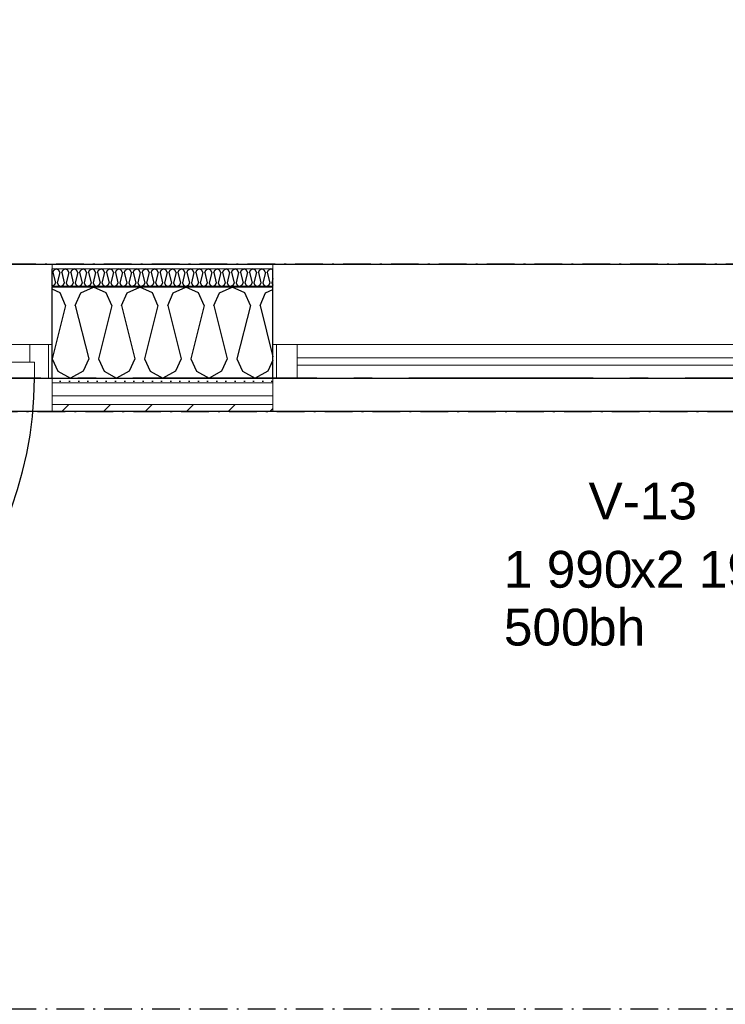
# Model space of a CAD drawing. Header units: millimetres. Extents: x -150 to 340931, y -1115 to 365939.
# Tile 87 of 253: x 291227 to 293144, y 347771 to 350445. Entities that reach past the tile are written whole.
import ezdxf
from ezdxf.enums import TextEntityAlignment as Align

# ---------------------------------------------------------------- set-up
doc = ezdxf.new("R2010")
doc.units = ezdxf.units.MM
doc.header["$LTSCALE"] = 0.5
doc.header["$MEASUREMENT"] = 0
for name, pattern in [('Akselinje', [1500, 1000, -200, 100, -200]), ('Over snittplan', [260, 150, -50, 10, -50]), ('PLINE', [0])]:
    doc.linetypes.add(name, pattern=pattern)
for name, color, linetype in [('232- Ikke-bærende yttervegger (Skravur)(Nye konstruksjoner)', 7, 'Continuous'), ('232- Ikke-bærende yttervegger(Nye konstruksjoner)', 7, 'Continuous'), ('244- Vinduer_ dører_ foldevegger(Nye konstruksjoner)', 7, 'Continuous'), ('255- Gulvoverflate(Nye konstruksjoner)', 7, 'Continuous'), ('26-- Yttertak(Nye konstruksjoner)', 7, 'Continuous'), ('82-- Modullinjer(Nye konstruksjoner)', 7, 'Continuous'), ('842-M___1_50 Målsetting bygning', 7, 'Continuous'), ('842-M___1_50 Målsetting bygning(Nye konstruksjoner)', 7, 'Continuous'), ('852- Teknisk_symbolsk informasjon_ bygning(Nye konstruksjoner)', 7, 'Continuous'), ('862- M___Nettoareal(Nye konstruksjoner)', 7, 'Continuous'), ('862- M___Nettoareal(Polylinje)(Nye konstruksjoner)', 7, 'Continuous'), ('862- M___Nettoareal(Tekst)(Nye konstruksjoner)', 7, 'Continuous')]:
    doc.layers.add(name, color=color, linetype=linetype)
for name, color, linetype, lineweight in [('234- Vinduer_ dører_ porter(Nye konstruksjoner)', 7, 'Continuous', 0), ('235- Utvendig kledning og overflate(Nye konstruksjoner)', 7, 'Continuous', 0), ('236- Innvendig kledning og overflate(Nye konstruksjoner)', 7, 'Continuous', 0)]:
    doc.layers.add(name, color=color, linetype=linetype, lineweight=lineweight)
doc.styles.add('GENERATED_STYLE_1', font='txt')
doc.styles.add('GENERATED_STYLE_3', font='arial.ttf')
doc.styles.add('GENERATED_STYLE_5', font='arial.ttf')
doc.dimstyles.new('GENERATED_STYLE__1', dxfattribs={"dimtxt": 100, "dimasz": 95, "dimexe": 0.18, "dimexo": 0.0625, "dimgap": 0, "dimtad": 1, "dimtih": 1, "dimtoh": 1, "dimdec": 0, "dimzin": 0, "dimdsep": 46, "dimtxsty": 'GENERATED_STYLE_3', "dimblk": 'ARROWHEAD_6', "dimblk1": 'ARROWHEAD_6', "dimblk2": 'ARROWHEAD_6', "dimcen": 0.09, "dimse1": 1, "dimse2": 1, "dimclrd": 256, "dimclre": 256, "dimclrt": 256, "dimadec": 1, "dimazin": 0, "dimtfac": 1, "dimtdec": 4, "dimtmove": 0, "dimatfit": 3, "dimfxl": 1, "dimtolj": 1, "dimtzin": 0, "dimarcsym": 0})
pattern_1 = [(0, (0, 0), (0, 43.30127), [0, -25]), (0, (12.5, 21.65), (0, 43.30127), [0, -25])]

# ---------------------------------------------------------------- blocks, each defined once
blk = doc.blocks.new('LEILIGHET 7__2', base_point=(292118.6, 348580.7))
at = {"layer": '862- M___Nettoareal(Polylinje)(Nye konstruksjoner)', "linetype": 'PLINE', "flags": 128}
blk.add_lwpolyline([(294391, 356380.7), (286261, 356380.7), (286261, 348080.7), (289576, 348080.7), (289576, 349780.7), (294391, 349780.7)], close=True, dxfattribs=at)
at = {"layer": '862- M___Nettoareal(Tekst)(Nye konstruksjoner)', "style": 'GENERATED_STYLE_1'}
for tag, p in [('DUMMY_861', (288348.8, 358188.6)), ('ROOM_NAME', (287614.6, 358138.8)), ('DUMMY_862', (287614.6, 358000.4))]:
    blk.add_attdef(tag, text='', height=100, dxfattribs=at).set_placement(p, align=Align.TOP_LEFT)
blk = doc.blocks.new('UTEPLASS__29', base_point=(292126.8, 347380.7))
at = {"layer": '862- M___Nettoareal(Polylinje)(Nye konstruksjoner)', "linetype": 'PLINE', "flags": 128}
blk.add_lwpolyline([(294153, 349380.7), (289976, 349380.7), (289976, 346530.7), (294153, 346530.7)], close=True, dxfattribs=at)
at = {"layer": '862- M___Nettoareal(Tekst)(Nye konstruksjoner)', "style": 'GENERATED_STYLE_1'}
for tag, p in [('DUMMY_861', (292441.6, 347568.9)), ('ROOM_NAME', (291811.9, 347519.1)), ('DUMMY_862', (291811.9, 347380.7))]:
    blk.add_attdef(tag, text='', height=100, dxfattribs=at).set_placement(p, align=Align.TOP_LEFT)
blk = doc.blocks.new('STUE__37', base_point=(290949.5, 355025.2))
at = {"layer": '862- M___Nettoareal(Polylinje)(Nye konstruksjoner)', "linetype": 'PLINE', "flags": 128}
blk.add_lwpolyline([(289700, 349780.7), (294305, 349780.7), (294305, 356380.7), (289700, 356380.7), (289700, 355490.7), (289700, 354480.7)], close=True, dxfattribs=at)
at = {"layer": '862- M___Nettoareal(Tekst)(Nye konstruksjoner)', "style": 'GENERATED_STYLE_1'}
for tag, p in [('DUMMY_861', (291186.2, 355213.4)), ('ROOM_NAME', (290712.8, 355163.6)), ('DUMMY_862', (290712.8, 355025.2))]:
    blk.add_attdef(tag, text='', height=100, dxfattribs=at).set_placement(p, align=Align.TOP_LEFT)
blk = doc.blocks.new('*X197')
at = {"layer": '232- Ikke-bærende yttervegger (Skravur)(Nye konstruksjoner)', "linetype": 'PLINE'}
for p, q in [((291317.1, 349758), (291320.1, 349764.5)), ((291317.1, 349758), (291324.2, 349729.9)), ((291320.1, 349764.5), (291326.7, 349767.7)), ((291333.3, 349764.5), (291326.7, 349767.7)), ((291336.3, 349758), (291329.3, 349729.9)), ((291336.3, 349758), (291333.3, 349764.5)), ((291341.4, 349758), (291344.4, 349764.5)), ((291341.4, 349758), (291348.4, 349729.9)), ((291344.4, 349764.5), (291351, 349767.7)), ((291357.6, 349764.5), (291351, 349767.7)), ((291360.6, 349758), (291353.5, 349729.9)), ((291360.6, 349758), (291357.6, 349764.5)), ((291365.7, 349758), (291368.6, 349764.5)), ((291365.7, 349758), (291372.7, 349729.9)), ((291368.6, 349764.5), (291375.3, 349767.7)), ((291381.9, 349764.5), (291375.3, 349767.7)), ((291384.9, 349758), (291377.8, 349729.9)), ((291384.9, 349758), (291381.9, 349764.5)), ((291390, 349758), (291392.9, 349764.5)), ((291390, 349758), (291397, 349729.9)), ((291392.9, 349764.5), (291399.6, 349767.7)), ((291406.2, 349764.5), (291399.6, 349767.7)), ((291409.1, 349758), (291402.1, 349729.9)), ((291409.1, 349758), (291406.2, 349764.5)), ((291414.2, 349758), (291417.2, 349764.5)), ((291414.2, 349758), (291421.3, 349729.9)), ((291417.2, 349764.5), (291423.8, 349767.7)), ((291430.5, 349764.5), (291423.8, 349767.7)), ((291433.4, 349758), (291426.4, 349729.9)), ((291433.4, 349758), (291430.5, 349764.5)), ((291438.5, 349758), (291441.5, 349764.5)), ((291438.5, 349758), (291445.6, 349729.9)), ((291441.5, 349764.5), (291448.1, 349767.7)), ((291454.7, 349764.5), (291448.1, 349767.7)), ((291457.7, 349758), (291450.7, 349729.9)), ((291457.7, 349758), (291454.7, 349764.5)), ((291462.8, 349758), (291465.8, 349764.5)), ((291462.8, 349758), (291469.8, 349729.9)), ((291465.8, 349764.5), (291472.4, 349767.7)), ((291479, 349764.5), (291472.4, 349767.7)), ((291482, 349758), (291474.9, 349729.9)), ((291482, 349758), (291479, 349764.5)), ((291487.1, 349758), (291490, 349764.5)), ((291487.1, 349758), (291494.1, 349729.9)), ((291490, 349764.5), (291496.7, 349767.7)), ((291503.3, 349764.5), (291496.7, 349767.7)), ((291506.3, 349758), (291499.2, 349729.9)), ((291506.3, 349758), (291503.3, 349764.5)), ((291511.4, 349758), (291514.3, 349764.5)), ((291511.4, 349758), (291518.4, 349729.9)), ((291514.3, 349764.5), (291521, 349767.7)), ((291527.6, 349764.5), (291521, 349767.7)), ((291530.5, 349758), (291523.5, 349729.9)), ((291530.5, 349758), (291527.6, 349764.5)), ((291535.6, 349758), (291538.6, 349764.5)), ((291535.6, 349758), (291542.7, 349729.9)), ((291538.6, 349764.5), (291545.2, 349767.7)), ((291551.9, 349764.5), (291545.2, 349767.7)), ((291554.8, 349758), (291547.8, 349729.9)), ((291554.8, 349758), (291551.9, 349764.5)), ((291559.9, 349758), (291562.9, 349764.5)), ((291559.9, 349758), (291567, 349729.9)), ((291562.9, 349764.5), (291569.5, 349767.7)), ((291576.2, 349764.5), (291569.5, 349767.7)), ((291579.1, 349758), (291572.1, 349729.9)), ((291579.1, 349758), (291576.2, 349764.5)), ((291584.2, 349758), (291587.2, 349764.5)), ((291584.2, 349758), (291591.3, 349729.9)), ((291587.2, 349764.5), (291593.8, 349767.7)), ((291600.4, 349764.5), (291593.8, 349767.7)), ((291603.4, 349758), (291596.4, 349729.9)), ((291603.4, 349758), (291600.4, 349764.5)), ((291608.5, 349758), (291611.5, 349764.5)), ((291608.5, 349758), (291615.5, 349729.9)), ((291611.5, 349764.5), (291618.1, 349767.7)), ((291624.7, 349764.5), (291618.1, 349767.7)), ((291627.7, 349758), (291620.6, 349729.9)), ((291627.7, 349758), (291624.7, 349764.5)), ((291632.8, 349758), (291635.7, 349764.5)), ((291632.8, 349758), (291639.8, 349729.9)), ((291635.7, 349764.5), (291642.4, 349767.7)), ((291649, 349764.5), (291642.4, 349767.7)), ((291652, 349758), (291644.9, 349729.9)), ((291652, 349758), (291649, 349764.5)), ((291657.1, 349758), (291660, 349764.5)), ((291657.1, 349758), (291664.1, 349729.9)), ((291660, 349764.5), (291666.6, 349767.7)), ((291673.3, 349764.5), (291666.6, 349767.7)), ((291676.2, 349758), (291669.2, 349729.9)), ((291676.2, 349758), (291673.3, 349764.5)), ((291681.3, 349758), (291684.3, 349764.5)), ((291681.3, 349758), (291688.4, 349729.9)), ((291684.3, 349764.5), (291690.9, 349767.7)), ((291697.6, 349764.5), (291690.9, 349767.7)), ((291700.5, 349758), (291693.5, 349729.9)), ((291700.5, 349758), (291697.6, 349764.5)), ((291705.6, 349758), (291708.6, 349764.5)), ((291705.6, 349758), (291712.7, 349729.9)), ((291708.6, 349764.5), (291715.2, 349767.7)), ((291721.8, 349764.5), (291715.2, 349767.7)), ((291724.8, 349758), (291717.8, 349729.9)), ((291724.8, 349758), (291721.8, 349764.5)), ((291729.9, 349758), (291732.9, 349764.5)), ((291729.9, 349758), (291736.9, 349729.9)), ((291732.9, 349764.5), (291739.5, 349767.7)), ((291746.1, 349764.5), (291739.5, 349767.7)), ((291749.1, 349758), (291742, 349729.9)), ((291749.1, 349758), (291746.1, 349764.5)), ((291754.2, 349758), (291757.1, 349764.5)), ((291754.2, 349758), (291761.2, 349729.9)), ((291757.1, 349764.5), (291763.8, 349767.7)), ((291770.4, 349764.5), (291763.8, 349767.7)), ((291773.4, 349758), (291766.3, 349729.9)), ((291773.4, 349758), (291770.4, 349764.5)), ((291778.5, 349758), (291781.4, 349764.5)), ((291778.5, 349758), (291785.5, 349729.9)), ((291781.4, 349764.5), (291788.1, 349767.7)), ((291794.7, 349764.5), (291788.1, 349767.7)), ((291797.6, 349758), (291790.6, 349729.9)), ((291797.6, 349758), (291794.7, 349764.5)), ((291802.7, 349758), (291805.7, 349764.5)), ((291802.7, 349758), (291809.8, 349729.9)), ((291805.7, 349764.5), (291812.3, 349767.7)), ((291819, 349764.5), (291812.3, 349767.7)), ((291821.9, 349758), (291814.9, 349729.9)), ((291821.9, 349758), (291819, 349764.5)), ((291827, 349758), (291830, 349764.5)), ((291827, 349758), (291834.1, 349729.9)), ((291830, 349764.5), (291836.6, 349767.7)), ((291843.2, 349764.5), (291836.6, 349767.7)), ((291846.2, 349758), (291839.2, 349729.9)), ((291846.2, 349758), (291843.2, 349764.5)), ((291851.3, 349758), (291854.3, 349764.5)), ((291851.3, 349758), (291858.3, 349729.9)), ((291854.3, 349764.5), (291860.9, 349767.7)), ((291867.5, 349764.5), (291860.9, 349767.7)), ((291870.5, 349758), (291863.4, 349729.9)), ((291870.5, 349758), (291867.5, 349764.5)), ((291875.6, 349758), (291878.5, 349764.5)), ((291875.6, 349758), (291882.6, 349729.9)), ((291878.5, 349764.5), (291885.2, 349767.7)), ((291891.8, 349764.5), (291885.2, 349767.7)), ((291894.8, 349758), (291887.7, 349729.9)), ((291894.8, 349758), (291891.8, 349764.5)), ((291899.9, 349758), (291902.8, 349764.5)), ((291899.9, 349758), (291906.9, 349729.9)), ((291902.8, 349764.5), (291909.5, 349767.7)), ((291915, 349765.1), (291909.5, 349767.7)), ((291324.2, 349729.9), (291321.2, 349723.4)), ((291329.3, 349729.9), (291332.2, 349723.4)), ((291348.4, 349729.9), (291345.5, 349723.4)), ((291353.5, 349729.9), (291356.5, 349723.4)), ((291372.7, 349729.9), (291369.8, 349723.4)), ((291377.8, 349729.9), (291380.8, 349723.4)), ((291397, 349729.9), (291394, 349723.4)), ((291402.1, 349729.9), (291405.1, 349723.4)), ((291421.3, 349729.9), (291418.3, 349723.4)), ((291426.4, 349729.9), (291429.3, 349723.4)), ((291445.6, 349729.9), (291442.6, 349723.4)), ((291450.7, 349729.9), (291453.6, 349723.4)), ((291469.8, 349729.9), (291466.9, 349723.4)), ((291474.9, 349729.9), (291477.9, 349723.4)), ((291494.1, 349729.9), (291491.2, 349723.4)), ((291499.2, 349729.9), (291502.2, 349723.4)), ((291518.4, 349729.9), (291515.4, 349723.4)), ((291523.5, 349729.9), (291526.5, 349723.4)), ((291542.7, 349729.9), (291539.7, 349723.4)), ((291547.8, 349729.9), (291550.7, 349723.4)), ((291567, 349729.9), (291564, 349723.4)), ((291572.1, 349729.9), (291575, 349723.4)), ((291591.3, 349729.9), (291588.3, 349723.4)), ((291596.4, 349729.9), (291599.3, 349723.4)), ((291615.5, 349729.9), (291612.6, 349723.4)), ((291620.6, 349729.9), (291623.6, 349723.4)), ((291639.8, 349729.9), (291636.9, 349723.4)), ((291644.9, 349729.9), (291647.9, 349723.4)), ((291664.1, 349729.9), (291661.1, 349723.4)), ((291669.2, 349729.9), (291672.2, 349723.4)), ((291688.4, 349729.9), (291685.4, 349723.4)), ((291693.5, 349729.9), (291696.4, 349723.4)), ((291712.7, 349729.9), (291709.7, 349723.4)), ((291717.8, 349729.9), (291720.7, 349723.4)), ((291736.9, 349729.9), (291734, 349723.4)), ((291742, 349729.9), (291745, 349723.4)), ((291761.2, 349729.9), (291758.3, 349723.4)), ((291766.3, 349729.9), (291769.3, 349723.4)), ((291785.5, 349729.9), (291782.5, 349723.4)), ((291790.6, 349729.9), (291793.6, 349723.4)), ((291809.8, 349729.9), (291806.8, 349723.4)), ((291814.9, 349729.9), (291817.8, 349723.4)), ((291834.1, 349729.9), (291831.1, 349723.4)), ((291839.2, 349729.9), (291842.1, 349723.4)), ((291858.3, 349729.9), (291855.4, 349723.4)), ((291863.4, 349729.9), (291866.4, 349723.4)), ((291882.6, 349729.9), (291879.7, 349723.4)), ((291887.7, 349729.9), (291890.7, 349723.4)), ((291906.9, 349729.9), (291903.9, 349723.4)), ((291915, 349741.9), (291912, 349729.9)), ((291912, 349729.9), (291915, 349723.4)), ((291321.2, 349723.4), (291315, 349719.9)), ((291332.2, 349723.4), (291338.8, 349719.7)), ((291345.5, 349723.4), (291338.8, 349719.7)), ((291356.5, 349723.4), (291363.1, 349719.7)), ((291369.8, 349723.4), (291363.1, 349719.7)), ((291380.8, 349723.4), (291387.4, 349719.7)), ((291394, 349723.4), (291387.4, 349719.7)), ((291405.1, 349723.4), (291411.7, 349719.7)), ((291418.3, 349723.4), (291411.7, 349719.7)), ((291429.3, 349723.4), (291436, 349719.7)), ((291442.6, 349723.4), (291436, 349719.7)), ((291453.6, 349723.4), (291460.3, 349719.7)), ((291466.9, 349723.4), (291460.3, 349719.7)), ((291477.9, 349723.4), (291484.5, 349719.7)), ((291491.2, 349723.4), (291484.5, 349719.7)), ((291502.2, 349723.4), (291508.8, 349719.7)), ((291515.4, 349723.4), (291508.8, 349719.7)), ((291526.5, 349723.4), (291533.1, 349719.7)), ((291539.7, 349723.4), (291533.1, 349719.7)), ((291550.7, 349723.4), (291557.4, 349719.7)), ((291564, 349723.4), (291557.4, 349719.7)), ((291575, 349723.4), (291581.7, 349719.7)), ((291588.3, 349723.4), (291581.7, 349719.7)), ((291599.3, 349723.4), (291605.9, 349719.7)), ((291612.6, 349723.4), (291605.9, 349719.7)), ((291623.6, 349723.4), (291630.2, 349719.7)), ((291636.9, 349723.4), (291630.2, 349719.7)), ((291647.9, 349723.4), (291654.5, 349719.7)), ((291661.1, 349723.4), (291654.5, 349719.7)), ((291672.2, 349723.4), (291678.8, 349719.7)), ((291685.4, 349723.4), (291678.8, 349719.7)), ((291696.4, 349723.4), (291703.1, 349719.7)), ((291709.7, 349723.4), (291703.1, 349719.7)), ((291720.7, 349723.4), (291727.3, 349719.7)), ((291734, 349723.4), (291727.3, 349719.7)), ((291745, 349723.4), (291751.6, 349719.7)), ((291758.3, 349723.4), (291751.6, 349719.7)), ((291769.3, 349723.4), (291775.9, 349719.7)), ((291782.5, 349723.4), (291775.9, 349719.7)), ((291793.6, 349723.4), (291800.2, 349719.7)), ((291806.8, 349723.4), (291800.2, 349719.7)), ((291817.8, 349723.4), (291824.5, 349719.7)), ((291831.1, 349723.4), (291824.5, 349719.7)), ((291842.1, 349723.4), (291848.8, 349719.7)), ((291855.4, 349723.4), (291848.8, 349719.7)), ((291866.4, 349723.4), (291873, 349719.7)), ((291879.7, 349723.4), (291873, 349719.7)), ((291890.7, 349723.4), (291897.3, 349719.7)), ((291903.9, 349723.4), (291897.3, 349719.7)), ((291915, 349723.4), (291915, 349723.4))]:
    blk.add_line(p, q, dxfattribs=at)
blk = doc.blocks.new('*X200')
at = {"layer": '232- Ikke-bærende yttervegger (Skravur)(Nye konstruksjoner)', "linetype": 'PLINE'}
for p, q in [((291336.7, 349702.5), (291315, 349712.7)), ((291352, 349668.9), (291336.7, 349702.5)), ((291378.3, 349668.9), (291393.6, 349702.5)), ((291393.6, 349702.5), (291427.9, 349718.7)), ((291462.1, 349702.5), (291427.9, 349718.7)), ((291477.4, 349668.9), (291462.1, 349702.5)), ((291503.8, 349668.9), (291519.1, 349702.5)), ((291519.1, 349702.5), (291553.3, 349718.7)), ((291587.6, 349702.5), (291553.3, 349718.7)), ((291602.9, 349668.9), (291587.6, 349702.5)), ((291629.2, 349668.9), (291644.5, 349702.5)), ((291644.5, 349702.5), (291678.8, 349718.7)), ((291713, 349702.5), (291678.8, 349718.7)), ((291728.3, 349668.9), (291713, 349702.5)), ((291754.7, 349668.9), (291770, 349702.5)), ((291770, 349702.5), (291804.2, 349718.7)), ((291838.5, 349702.5), (291804.2, 349718.7)), ((291853.8, 349668.9), (291838.5, 349702.5)), ((291880.1, 349668.9), (291895.4, 349702.5)), ((291895.4, 349702.5), (291915, 349711.7)), ((291352, 349668.9), (291315.6, 349523.4)), ((291378.3, 349668.9), (291414.7, 349523.4)), ((291477.4, 349668.9), (291441.1, 349523.4)), ((291503.8, 349668.9), (291540.2, 349523.4)), ((291602.9, 349668.9), (291566.5, 349523.4)), ((291629.2, 349668.9), (291665.6, 349523.4)), ((291728.3, 349668.9), (291692, 349523.4)), ((291754.7, 349668.9), (291791.1, 349523.4)), ((291853.8, 349668.9), (291817.4, 349523.4)), ((291880.1, 349668.9), (291915, 349529.4)), ((291315.6, 349523.4), (291330.9, 349489.8)), ((291414.7, 349523.4), (291399.4, 349489.8)), ((291441.1, 349523.4), (291456.3, 349489.8)), ((291540.2, 349523.4), (291524.9, 349489.8)), ((291566.5, 349523.4), (291581.8, 349489.8)), ((291665.6, 349523.4), (291650.3, 349489.8)), ((291692, 349523.4), (291707.3, 349489.8)), ((291791.1, 349523.4), (291775.8, 349489.8)), ((291817.4, 349523.4), (291832.7, 349489.8)), ((291915, 349520.1), (291901.2, 349489.8)), ((291330.9, 349489.8), (291365.2, 349470.7)), ((291399.4, 349489.8), (291365.2, 349470.7)), ((291456.3, 349489.8), (291490.6, 349470.7)), ((291524.9, 349489.8), (291490.6, 349470.7)), ((291581.8, 349489.8), (291616.1, 349470.7)), ((291650.3, 349489.8), (291616.1, 349470.7)), ((291707.3, 349489.8), (291741.5, 349470.7)), ((291775.8, 349489.8), (291741.5, 349470.7)), ((291832.7, 349489.8), (291867, 349470.7)), ((291901.2, 349489.8), (291867, 349470.7))]:
    blk.add_line(p, q, dxfattribs=at)
blk = doc.blocks.new('Vindustempel[25]', base_point=(292920, 349780.7))
at = {"layer": '852- Teknisk_symbolsk informasjon_ bygning(Nye konstruksjoner)', "char_height": 100, "attachment_point": 1, "style": 'GENERATED_STYLE_3'}
for s, insert in [('\\A1;{\\pql;\\pt0,50;\\fArial|b0|i0|c0|p0;\\W1.000000;1\xa0990\\fArial|b0|i0|c0|p0;\\W1.000000;\\A1{\\H.66x;\\S^  ;}\\fArial|b0|i0|c0|p0;\\W1.000000;\\fArial|b0|i0|c0|p0;\\W1.000000;\\A1{\\H.66x;\\S^  ;}}', (292542.5, 349002.1)), ('\\A1;{\\pql;\\pt0,50;\\fArial|b0|i0|c0|p0;\\W1.000000;x2\xa0190\\fArial|b0|i0|c0|p0;\\W1.000000;\\A1{\\H.66x;\\S^  ;}\\fArial|b0|i0|c0|p0;\\W1.000000;\\fArial|b0|i0|c0|p0;\\W1.000000;\\A1{\\H.66x;\\S^  ;}}', (292885.7, 349002.1)), ('\\A1;{\\pql;\\pt0,50;\\fArial|b0|i0|c0|p0;\\W1.000000;500\\fArial|b0|i0|c0|p0;\\W1.000000;\\A1{\\H.66x;\\S^  ;}\\fArial|b0|i0|c0|p0;\\W1.000000;\\fArial|b0|i0|c0|p0;\\W1.000000;\\A1{\\H.66x;\\S^  ;}}', (292542.5, 348845))]:
    blk.add_mtext(s, dxfattribs=dict(at, insert=insert))
at = {"layer": '852- Teknisk_symbolsk informasjon_ bygning(Nye konstruksjoner)', "style": 'GENERATED_STYLE_3'}
blk.add_attdef('AC_WIDO_ID', text='', height=100, dxfattribs=at).set_placement((292920, 349057.5), align=Align.BOTTOM_CENTER)
for tag, p in [('DUMMY_233', (292466.3, 349025)), ('DUMMY_235', (292466.3, 348867.8))]:
    blk.add_attdef(tag, text='', height=100, dxfattribs=at).set_placement(p, align=Align.TOP_RIGHT)
for tag, p in [('DUMMY_234', (293297.5, 349025)), ('strSillSuffix', (292771.3, 348845))]:
    blk.add_attdef(tag, text='', height=100, dxfattribs=at).set_placement(p, align=Align.TOP_LEFT)
blk = doc.blocks.new('Vindu[17]')
at = {"layer": '234- Vinduer_ dører_ porter(Nye konstruksjoner)', "linetype": 'PLINE'}
for p, q in [((293925, 349780.7), (291915, 349780.7)), ((291915, 349562.7), (291925, 349562.7)), ((291925, 349562.7), (291981, 349562.7)), ((291925, 349562.7), (291925, 349470.7)), ((291981, 349562.7), (291981, 349470.7)), ((291981, 349562.7), (293859, 349562.7)), ((293859, 349470.7), (293859, 349562.7)), ((293859, 349562.7), (293915, 349562.7)), ((293915, 349562.7), (293925, 349562.7)), ((293915, 349562.7), (293915, 349470.7)), ((291981, 349526.7), (293859, 349526.7)), ((293859, 349506.7), (291981, 349506.7)), ((291925, 349470.7), (291915, 349470.7)), ((291981, 349470.7), (291925, 349470.7)), ((293859, 349470.7), (291981, 349470.7)), ((293915, 349470.7), (293859, 349470.7)), ((293925, 349470.7), (293915, 349470.7)), ((293925, 349380.7), (291915, 349380.7))]:
    blk.add_line(p, q, dxfattribs=at)
at = {"layer": '235- Utvendig kledning og overflate(Nye konstruksjoner)', "linetype": 'PLINE'}
for p, q in [((291915, 349458.7), (291915, 349470.7)), ((293925, 349458.7), (293925, 349470.7)), ((291915, 349422.7), (291915, 349458.7)), ((293925, 349422.7), (293925, 349458.7)), ((291915, 349399.7), (291915, 349422.7)), ((293925, 349399.7), (293925, 349422.7)), ((291915, 349380.7), (291915, 349399.7)), ((293925, 349380.7), (293925, 349399.7))]:
    blk.add_line(p, q, dxfattribs=at)
at = {"layer": '236- Innvendig kledning og overflate(Nye konstruksjoner)', "linetype": 'PLINE'}
for p, q in [((291915, 349767.7), (291915, 349780.7)), ((293925, 349767.7), (293925, 349780.7)), ((291915, 349718.7), (291915, 349719.7)), ((293925, 349718.7), (293925, 349719.7))]:
    blk.add_line(p, q, dxfattribs=at)
at = {"layer": '244- Vinduer_ dører_ foldevegger(Nye konstruksjoner)', "linetype": 'PLINE'}
for p, q in [((291915, 349719.7), (291915, 349767.7)), ((293925, 349719.7), (293925, 349767.7)), ((291915, 349562.7), (291915, 349718.7)), ((293925, 349562.7), (293925, 349718.7)), ((291915, 349470.7), (291915, 349562.7)), ((291915, 349470.7), (291915, 349562.7)), ((293925, 349470.7), (293925, 349562.7)), ((293925, 349470.7), (293925, 349562.7))]:
    blk.add_line(p, q, dxfattribs=at)
at = {"layer": '852- Teknisk_symbolsk informasjon_ bygning(Nye konstruksjoner)'}
ref = blk.add_blockref('Vindustempel[25]', (292920, 349780.7), dxfattribs=at)
ref.add_attrib('AC_WIDO_ID', 'V-13', dxfattribs={"color": 7, "height": 100, "style": 'GENERATED_STYLE_3'}).set_placement((292920, 349057.5), align=Align.BOTTOM_CENTER)
ref.add_attrib('strSillSuffix', 'bh', dxfattribs={"color": 7, "height": 100, "style": 'GENERATED_STYLE_3'}).set_placement((292771.3, 348845), align=Align.TOP_LEFT)
blk = doc.blocks.new('Dørstempel[26]', base_point=(290760, 349780.7))
at = {"layer": '852- Teknisk_symbolsk informasjon_ bygning(Nye konstruksjoner)', "char_height": 100, "attachment_point": 1, "style": 'GENERATED_STYLE_3'}
for s, insert in [('\\A1;{\\pql;\\pt0,50;\\fArial|b0|i0|c0|p0;\\W1.000000;1\xa0090\\fArial|b0|i0|c0|p0;\\W1.000000;\\A1{\\H.66x;\\S^  ;}\\fArial|b0|i0|c0|p0;\\W1.000000;\\fArial|b0|i0|c0|p0;\\W1.000000;\\A1{\\H.66x;\\S^  ;}}', (290382.5, 349081.3)), ('\\A1;{\\pql;\\pt0,50;\\fArial|b0|i0|c0|p0;\\W1.000000;x2\xa0690\\fArial|b0|i0|c0|p0;\\W1.000000;\\A1{\\H.66x;\\S^  ;}\\fArial|b0|i0|c0|p0;\\W1.000000;\\fArial|b0|i0|c0|p0;\\W1.000000;\\A1{\\H.66x;\\S^  ;}}', (290725.7, 349081.3))]:
    blk.add_mtext(s, dxfattribs=dict(at, insert=insert))
at = {"layer": '852- Teknisk_symbolsk informasjon_ bygning(Nye konstruksjoner)', "style": 'GENERATED_STYLE_3'}
blk.add_attdef('AC_WIDO_ID', text='', height=100, dxfattribs=at).set_placement((290760, 349136.7), align=Align.BOTTOM_CENTER)
for tag, p in [('DUMMY_228', (290306.3, 349104.2)), ('DUMMY_230', (290306.3, 348947)), ('DUMMY_232', (290306.3, 348789.9))]:
    blk.add_attdef(tag, text='', height=100, dxfattribs=at).set_placement(p, align=Align.TOP_RIGHT)
for tag, p in [('DUMMY_229', (291137.5, 349104.2)), ('DUMMY_231', (290382.5, 348947)), ('DUMMY_233', (290382.5, 348789.9))]:
    blk.add_attdef(tag, text='', height=100, dxfattribs=at).set_placement(p, align=Align.TOP_LEFT)
blk = doc.blocks.new('Dør[6]')
at = {"layer": '234- Vinduer_ dører_ porter(Nye konstruksjoner)', "linetype": 'PLINE'}
for p, q in [((291315, 349780.7), (290205, 349780.7)), ((290215, 349562.7), (290205, 349562.7)), ((290205, 349470.7), (290205, 349562.7)), ((290215, 349562.7), (290215, 349470.7)), ((290265, 349562.7), (290215, 349562.7)), ((290265, 349562.7), (291255, 349562.7)), ((290265, 349514.7), (290265, 349562.7)), ((291255, 349562.7), (291255, 349514.7)), ((291305, 349562.7), (291255, 349562.7)), ((291305, 349562.7), (291315, 349562.7)), ((291305, 349470.7), (291305, 349562.7)), ((291315, 349470.7), (291315, 349562.7)), ((290253, 349470.7), (290253, 349514.7)), ((290253, 349514.7), (290265, 349514.7)), ((291255, 349514.7), (290265, 349514.7)), ((291255, 349514.7), (291267, 349514.7)), ((291267, 349514.7), (291267, 349470.7)), ((290215, 349470.7), (290205, 349470.7)), ((290215, 349470.7), (290253, 349470.7)), ((290253, 349370.7), (290253, 349470.7)), ((290253, 349470.7), (290297, 349470.7)), ((290297, 349470.7), (290297, 349370.7)), ((291267, 349470.7), (291305, 349470.7)), ((291305, 349470.7), (291315, 349470.7)), ((291315, 349380.7), (290205, 349380.7)), ((290297, 349370.7), (290253, 349370.7)), ((290275, 348556.7), (290275, 349370.7)), ((290253, 348456.7), (290253, 348556.7)), ((290253, 348556.7), (290297, 348556.7)), ((290297, 348556.7), (290297, 348456.7)), ((290297, 348456.7), (290253, 348456.7))]:
    blk.add_line(p, q, dxfattribs=at)
at = {"layer": '234- Vinduer_ dører_ porter(Nye konstruksjoner)', "linetype": 'PLINE', "flags": 128}
for points in [[(290253, 348556.7), (290253, 349370.7), (290275, 349370.7), (290275, 348556.7)], [(290275, 348556.7), (290275, 349370.7), (290297, 349370.7), (290297, 348556.7)]]:
    blk.add_lwpolyline(points, close=True, dxfattribs=at)
at = {"layer": '235- Utvendig kledning og overflate(Nye konstruksjoner)', "linetype": 'PLINE'}
for p, q in [((290205, 349458.7), (290205, 349470.7)), ((291315, 349458.7), (291315, 349470.7)), ((290205, 349422.7), (290205, 349458.7)), ((291315, 349422.7), (291315, 349458.7)), ((290205, 349399.7), (290205, 349422.7)), ((291315, 349399.7), (291315, 349422.7)), ((290205, 349380.7), (290205, 349399.7)), ((291315, 349380.7), (291315, 349399.7))]:
    blk.add_line(p, q, dxfattribs=at)
at = {"layer": '236- Innvendig kledning og overflate(Nye konstruksjoner)', "linetype": 'PLINE'}
for p, q in [((290205, 349767.7), (290205, 349780.7)), ((291315, 349767.7), (291315, 349780.7)), ((290205, 349718.7), (290205, 349719.7)), ((291315, 349718.7), (291315, 349719.7))]:
    blk.add_line(p, q, dxfattribs=at)
at = {"layer": '244- Vinduer_ dører_ foldevegger(Nye konstruksjoner)', "linetype": 'PLINE'}
for p, q in [((290205, 349719.7), (290205, 349767.7)), ((291315, 349719.7), (291315, 349767.7)), ((290205, 349562.7), (290205, 349718.7)), ((291315, 349562.7), (291315, 349718.7)), ((290205, 349470.7), (290205, 349562.7)), ((290205, 349470.7), (290205, 349562.7)), ((291315, 349470.7), (291315, 349562.7)), ((291315, 349470.7), (291315, 349562.7))]:
    blk.add_line(p, q, dxfattribs=at)
blk.add_arc((290253, 349470.7), 1014, 270, 0, dxfattribs=at)
at = {"layer": '852- Teknisk_symbolsk informasjon_ bygning(Nye konstruksjoner)'}
ref = blk.add_blockref('Dørstempel[26]', (290760, 349780.7), dxfattribs=at)
ref.add_attrib('AC_WIDO_ID', 'YD-03-2', dxfattribs={"color": 7, "height": 100, "style": 'GENERATED_STYLE_3'}).set_placement((290760, 349136.7), align=Align.BOTTOM_CENTER)
blk = doc.blocks.new('Standard grid marker[90]', base_point=(305734.8, 349470.7))
at = {"layer": '82-- Modullinjer(Nye konstruksjoner)', "linetype": 'Akselinje'}
blk.add_line((305534.8, 349470.7), (271734.8, 349470.7), dxfattribs=at)
at = {"layer": '82-- Modullinjer(Nye konstruksjoner)', "style": 'GENERATED_STYLE_5'}
for tag, p in [('AC_MarkerText_1_1', (271409.8, 349524.4)), ('AC_MarkerText_1_0', (305859.8, 349524.4))]:
    blk.add_attdef(tag, text='', height=100, rotation=360, dxfattribs=at).set_placement(p, align=Align.TOP_CENTER)
blk = doc.blocks.new('*D774')
at = {"layer": '842-M___1_50 Målsetting bygning(Nye konstruksjoner)', "linetype": 'PLINE'}
for p, q in [((276294.5, 363585.1), (276294.5, 363772.6)), ((335668.8, 363585.1), (335668.8, 363772.6)), ((276344.5, 363728.9), (276244.5, 363628.9)), ((335618.8, 363628.9), (335718.8, 363728.9)), ((276219.5, 363678.9), (276294.5, 363678.9)), ((276294.5, 363678.9), (335668.8, 363678.9)), ((335668.8, 363678.9), (335743.8, 363678.9))]:
    blk.add_line(p, q, dxfattribs=at)
at = {"layer": '842-M___1_50 Målsetting bygning(Nye konstruksjoner)', "insert": (305772, 363698.9), "char_height": 100, "attachment_point": 7, "style": 'GENERATED_STYLE_3'}
blk.add_mtext('\\A1;{\\pql;\\fArial|b0|i0|c0|p0;\\W1.000000;59\xa0374}', dxfattribs=at)
blk = doc.blocks.new('ARROWHEAD_6')
at = {"linetype": 'Continuous'}
for p, q in [((-0.5, -0.5), (0.5, 0.5)), ((0, 0), (-1, 0))]:
    blk.add_line(p, q, dxfattribs=at)
blk = doc.blocks.new('*D899')
at = {"layer": '842-M___1_50 Målsetting bygning', "linetype": 'PLINE'}
for p, q in [((290205, 342391.1), (290205, 342578.6)), ((291315, 342391.1), (291315, 342578.6)), ((290255, 342534.9), (290155, 342434.9)), ((291365, 342534.9), (291265, 342434.9)), ((290205, 342484.9), (291315, 342484.9))]:
    blk.add_line(p, q, dxfattribs=at)
at = {"layer": '842-M___1_50 Målsetting bygning', "char_height": 100, "attachment_point": 7, "style": 'GENERATED_STYLE_3'}
for s, insert in [('\\A1;{\\pql;\\fArial|b0|i0|c0|p0;\\W1.000000;1\xa0110}', (290593.5, 342504.9)), ('\\A1;{\\pql;\\fArial|b0|i0|c0|p0;\\W1.000000;2\xa0710}', (290588.4, 342364.9))]:
    blk.add_mtext(s, dxfattribs=dict(at, insert=insert))
blk = doc.blocks.new('*D900')
at = {"layer": '842-M___1_50 Målsetting bygning', "linetype": 'PLINE'}
for p, q in [((291315, 342391.1), (291315, 342578.6)), ((291915, 342391.1), (291915, 342578.6)), ((291365, 342534.9), (291265, 342434.9)), ((291965, 342534.9), (291865, 342434.9)), ((291315, 342484.9), (291915, 342484.9))]:
    blk.add_line(p, q, dxfattribs=at)
at = {"layer": '842-M___1_50 Målsetting bygning', "insert": (291500.6, 342504.9), "char_height": 100, "attachment_point": 7, "style": 'GENERATED_STYLE_3'}
blk.add_mtext('\\A1;{\\pql;\\fArial|b0|i0|c0|p0;\\W1.000000;600}', dxfattribs=at)
blk = doc.blocks.new('*D901')
at = {"layer": '842-M___1_50 Målsetting bygning', "linetype": 'PLINE'}
for p, q in [((291915, 342391.1), (291915, 342578.6)), ((293925, 342391.1), (293925, 342578.6)), ((291965, 342534.9), (291865, 342434.9)), ((293975, 342534.9), (293875, 342434.9)), ((291915, 342484.9), (293925, 342484.9))]:
    blk.add_line(p, q, dxfattribs=at)
at = {"layer": '842-M___1_50 Målsetting bygning', "char_height": 100, "attachment_point": 7, "style": 'GENERATED_STYLE_3'}
for s, insert in [('\\A1;{\\pql;\\fArial|b0|i0|c0|p0;\\W1.000000;2\xa0010}', (292748.4, 342504.9)), ('\\A1;{\\pql;\\fArial|b0|i0|c0|p0;\\W1.000000;2\xa0210}', (292748.4, 342364.9))]:
    blk.add_mtext(s, dxfattribs=dict(at, insert=insert))

msp = doc.modelspace()

# ---------------------------------------------------------------- hatches: boundary and pattern name
at = {"layer": '232- Ikke-bærende yttervegger (Skravur)(Nye konstruksjoner)', "linetype": 'Continuous'}
h = msp.add_hatch(dxfattribs=at)
h.set_pattern_fill('Prikker_tett', color=256, style=0, pattern_type=2)
h.set_pattern_definition(pattern_1)
h.paths.add_polyline_path([(291315, 349780.7), (291315, 349767.7), (291915, 349767.7), (291915, 349780.7)])
msp.add_hatch(color=256, dxfattribs=at).paths.add_polyline_path([(291315, 349718.7), (291915, 349718.7), (291915, 349719.7), (291315, 349719.7)])
h = msp.add_hatch(dxfattribs=at)
h.set_pattern_fill('Prikker_tett', color=256, style=0, pattern_type=2)
h.set_pattern_definition(pattern_1)
h.paths.add_polyline_path([(291315, 349458.7), (291915, 349458.7), (291915, 349470.7), (291315, 349470.7)])
h = msp.add_hatch(dxfattribs=at)
h.set_pattern_fill('Skrålinjer_2', color=256, style=0, pattern_type=2)
h.set_pattern_definition([(45, (0, 0), (-56.568542, 56.568542), [80, 0])])
h.paths.add_polyline_path([(291915, 349399.7), (291315, 349399.7), (291315, 349380.7), (291915, 349380.7)])

# ---------------------------------------------------------------- linework, layer by layer
at = {"layer": '232- Ikke-bærende yttervegger(Nye konstruksjoner)', "linetype": 'PLINE'}
for p, q in [((291315, 349719.7), (291315, 349767.7)), ((291915, 349719.7), (291915, 349767.7)), ((291915, 349719.7), (291315, 349719.7)), ((291915, 349718.7), (291315, 349718.7)), ((291315, 349562.7), (291315, 349718.7)), ((291915, 349562.7), (291915, 349718.7)), ((291315, 349470.7), (291315, 349562.7)), ((291915, 349470.7), (291915, 349562.7)), ((291315, 349470.7), (291915, 349470.7))]:
    msp.add_line(p, q, dxfattribs=at)
at = {"layer": '232- Ikke-bærende yttervegger(Nye konstruksjoner)', "linetype": 'Over snittplan', "flags": 128}
for points in [[(294391, 349780.7), (289589, 349780.7)], [(289976, 349380.7), (294153, 349380.7)]]:
    msp.add_lwpolyline(points, dxfattribs=at)
at = {"layer": '235- Utvendig kledning og overflate(Nye konstruksjoner)', "linetype": 'PLINE'}
for p, q in [((291315, 349458.7), (291315, 349470.7)), ((291915, 349458.7), (291915, 349470.7)), ((291315, 349458.7), (291915, 349458.7)), ((291315, 349422.7), (291315, 349458.7)), ((291915, 349422.7), (291915, 349458.7)), ((291315, 349422.7), (291915, 349422.7)), ((291315, 349399.7), (291315, 349422.7)), ((291915, 349399.7), (291915, 349422.7)), ((291315, 349399.7), (291915, 349399.7)), ((291315, 349380.7), (291315, 349399.7)), ((291915, 349380.7), (291915, 349399.7))]:
    msp.add_line(p, q, dxfattribs=at)
at = {"layer": '235- Utvendig kledning og overflate(Nye konstruksjoner)', "linetype": 'PLINE', "flags": 128}
msp.add_lwpolyline([(291315, 349380.7), (291915, 349380.7)], dxfattribs=at)
at = {"layer": '236- Innvendig kledning og overflate(Nye konstruksjoner)', "linetype": 'PLINE'}
for p, q in [((291315, 349767.7), (291315, 349780.7)), ((291915, 349767.7), (291315, 349767.7)), ((291915, 349767.7), (291915, 349780.7)), ((291315, 349718.7), (291315, 349719.7)), ((291915, 349718.7), (291915, 349719.7))]:
    msp.add_line(p, q, dxfattribs=at)
at = {"layer": '236- Innvendig kledning og overflate(Nye konstruksjoner)', "linetype": 'PLINE', "flags": 128}
msp.add_lwpolyline([(291915, 349780.7), (291315, 349780.7)], dxfattribs=at)
at = {"layer": '255- Gulvoverflate(Nye konstruksjoner)', "linetype": 'PLINE', "flags": 128}
for points in [[(277601, 356690.6), (277601, 347770.7), (281536, 347770.7), (281536, 349470.7), (285893, 349470.7), (285893, 347770.7), (289886, 347770.7), (289886, 349470.7), (294243, 349470.7), (294243, 347770.7), (298236, 347770.7), (298236, 349470.7), (303051, 349470.7), (303051, 356690.6)], [(294153, 349380.7), (289976, 349380.7), (289976, 346530.7), (294153, 346530.7)]]:
    msp.add_lwpolyline(points, close=True, dxfattribs=at)
at = {"layer": '26-- Yttertak(Nye konstruksjoner)', "linetype": 'Over snittplan', "flags": 128}
msp.add_lwpolyline([(294153, 349380.7), (289976, 349380.7), (289976, 347758.7), (294153, 347758.7)], close=True, dxfattribs=at)

# ---------------------------------------------------------------- block references
at = {"layer": '232- Ikke-bærende yttervegger(Nye konstruksjoner)'}
for name in ['*X197', '*X200']:
    msp.add_blockref(name, (0, 0), dxfattribs=at)
at = {"layer": '244- Vinduer_ dører_ foldevegger(Nye konstruksjoner)', "linetype": 'PLINE'}
for name in ['Dør[6]', 'Vindu[17]']:
    msp.add_blockref(name, (0, 0), dxfattribs=at)
at = {"layer": '82-- Modullinjer(Nye konstruksjoner)', "linetype": 'PLINE'}
msp.add_blockref('Standard grid marker[90]', (305734.8, 349470.7), dxfattribs=at)
at = {"layer": '862- M___Nettoareal(Nye konstruksjoner)', "linetype": 'Continuous'}
for name, p in [('LEILIGHET 7__2', (292118.6, 348580.7)), ('STUE__37', (290949.5, 355025.2)), ('UTEPLASS__29', (292126.8, 347380.7))]:
    msp.add_blockref(name, p, dxfattribs=at)

# ---------------------------------------------------------------- dimensions: what is measured, and where the dimension line sits
at = {"layer": '842-M___1_50 Målsetting bygning', "linetype": 'Continuous'}
for base, p1, p2, picture, middle in [((291915, 342484.9), (291315, 349380.7), (291915, 349780.7), '*D900', (291614.8, 342554.9)), ((293925, 342484.9), (291915, 349780.7), (293925, 349780.7), '*D901', (292920, 342554.9)), ((291315, 342484.9), (290205, 349380.7), (291315, 349380.7), '*D899', (290765, 342554.9))]:
    dim = msp.add_linear_dim(base=base, p1=p1, p2=p2, dimstyle='GENERATED_STYLE__1', dxfattribs=at)
    dim.commit()
    dim.dimension.update_dxf_attribs({"geometry": picture, "text_midpoint": middle, "dimtype": 160})
at = {"layer": '842-M___1_50 Målsetting bygning(Nye konstruksjoner)', "linetype": 'Continuous'}
dim = msp.add_linear_dim(base=(335668.8, 363678.9), p1=(276294.5, 358685.2), p2=(335668.8, 339845.1), dimstyle='GENERATED_STYLE__1', dxfattribs=at)
dim.commit()
dim.dimension.update_dxf_attribs({"geometry": '*D774', "text_midpoint": (305981.5, 363748.9), "dimtype": 160})

doc.saveas('drawing.dxf')
